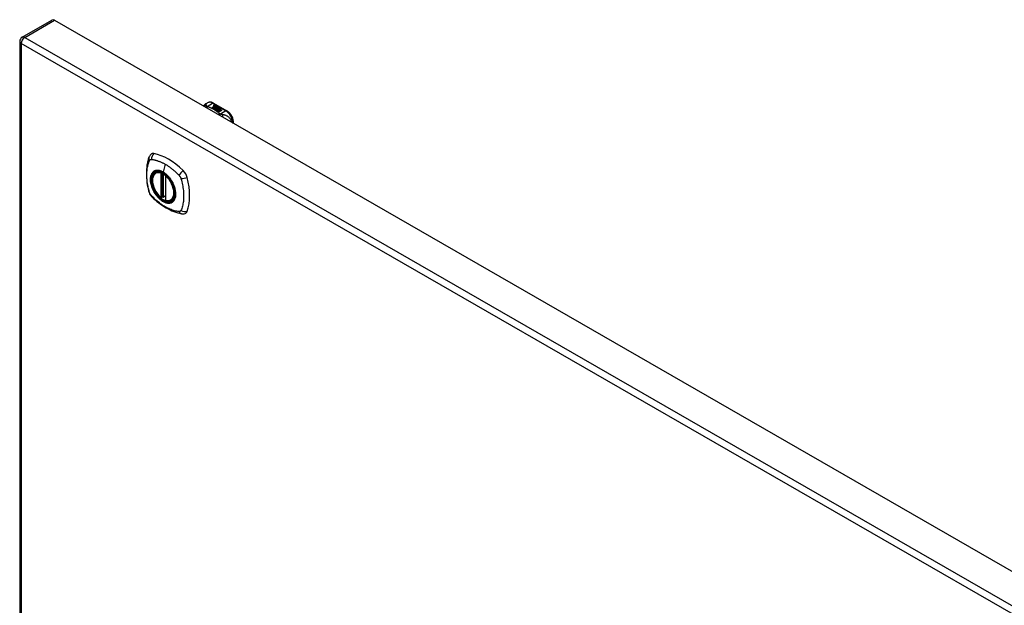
# Model space of a CAD drawing. Header units: inches. Extents: x 435.6 to 512.6, y 168.1 to 236.8.
# Tile 3 of 10: x 435.6 to 455.1, y 225.2 to 236.8. Entities that reach past the tile are written whole.
import ezdxf

# ---------------------------------------------------------------- set-up
doc = ezdxf.new("R2010")
doc.units = ezdxf.units.IN
doc.header["$MEASUREMENT"] = 0
doc.layers.add('Visible Edges(ANSI)', color=7, linetype='Continuous', lineweight=25)
doc.layers.add('Visible Tangent Edges(ANSI)', color=7, linetype='Continuous', lineweight=25)

msp = doc.modelspace()

# ---------------------------------------------------------------- linework, layer by layer
at = {"layer": 'Visible Edges(ANSI)'}
for p, q in [((435.636, 236.448), (436.226, 236.788)), ((436.276, 236.783), (474.18, 214.955)), ((435.586, 236.362), (435.586, 212.064)), ((439.274, 235.123), (439.314, 235.146)), ((439.405, 235.049), (439.443, 235.071)), ((439.419, 235.041), (439.405, 235.049)), ((439.443, 235.069), (439.407, 235.048)), ((439.457, 235.063), (439.419, 235.041)), ((439.421, 235.04), (439.459, 235.062)), ((439.435, 235.032), (439.421, 235.04)), ((439.459, 235.06), (439.423, 235.039)), ((439.432, 235.138), (439.696, 234.986)), ((439.433, 235.09), (439.452, 235.097)), ((439.452, 235.096), (439.433, 235.088)), ((439.478, 235.057), (439.435, 235.032)), ((439.436, 235.083), (439.436, 235.081)), ((439.437, 235.031), (439.484, 235.058)), ((439.469, 235.013), (439.437, 235.031)), ((439.458, 235.094), (439.439, 235.086)), ((439.482, 235.055), (439.439, 235.03)), ((439.443, 235.071), (439.443, 235.069)), ((439.445, 235.08), (439.445, 235.079)), ((439.445, 235.079), (439.445, 235.077)), ((439.452, 235.097), (439.458, 235.094)), ((439.452, 235.097), (439.452, 235.096)), ((439.457, 235.093), (439.452, 235.096)), ((439.452, 235.074), (439.452, 235.072)), ((439.455, 235.068), (439.452, 235.066)), ((439.452, 235.066), (439.457, 235.063)), ((439.452, 235.066), (439.452, 235.065)), ((439.456, 235.062), (439.452, 235.065)), ((439.489, 235.045), (439.452, 235.023)), ((439.452, 235.023), (439.492, 235.026)), ((439.452, 235.023), (439.452, 235.022)), ((439.492, 235.025), (439.453, 235.021)), ((439.474, 235.085), (439.455, 235.077)), ((439.455, 235.066), (439.46, 235.069)), ((439.46, 235.063), (439.455, 235.066)), ((439.456, 235.083), (439.468, 235.088)), ((439.468, 235.087), (439.456, 235.081)), ((439.456, 235.083), (439.456, 235.081)), ((439.46, 235.067), (439.456, 235.065)), ((439.46, 235.069), (439.458, 235.069)), ((439.459, 235.062), (439.47, 235.056)), ((439.459, 235.062), (439.459, 235.06)), ((439.47, 235.054), (439.459, 235.06)), ((439.49, 235.075), (439.46, 235.063)), ((439.46, 235.069), (439.46, 235.067)), ((439.463, 235.062), (439.487, 235.062)), ((439.47, 235.057), (439.463, 235.062)), ((439.487, 235.061), (439.465, 235.06)), ((439.468, 235.088), (439.474, 235.085)), ((439.468, 235.088), (439.468, 235.087)), ((439.473, 235.084), (439.468, 235.087)), ((439.488, 235.016), (439.469, 235.013)), ((439.485, 235.059), (439.47, 235.057)), ((439.47, 235.056), (439.478, 235.057)), ((439.47, 235.056), (439.47, 235.054)), ((439.475, 235.055), (439.47, 235.054)), ((439.472, 235.074), (439.484, 235.079)), ((439.484, 235.077), (439.472, 235.072)), ((439.484, 235.058), (439.479, 235.051)), ((439.479, 235.051), (439.489, 235.045)), ((439.479, 235.051), (439.479, 235.049)), ((439.488, 235.044), (439.479, 235.049)), ((439.481, 235.051), (439.486, 235.058)), ((439.489, 235.046), (439.481, 235.051)), ((439.486, 235.056), (439.482, 235.05)), ((439.484, 235.079), (439.49, 235.075)), ((439.484, 235.079), (439.484, 235.077)), ((439.489, 235.075), (439.484, 235.077)), ((439.484, 235.004), (439.488, 235.016)), ((439.488, 235.014), (439.484, 235.004)), ((439.547, 234.968), (439.484, 235.004)), ((439.486, 235.058), (439.485, 235.059)), ((439.486, 235.058), (439.486, 235.056)), ((439.487, 235.062), (439.493, 235.073)), ((439.493, 235.072), (439.487, 235.061)), ((439.487, 235.062), (439.487, 235.061)), ((439.488, 235.016), (439.488, 235.014)), ((439.495, 235.057), (439.489, 235.046)), ((439.492, 235.026), (439.497, 235.04)), ((439.497, 235.038), (439.492, 235.025)), ((439.492, 235.026), (439.492, 235.025)), ((439.493, 235.073), (439.501, 235.069)), ((439.493, 235.073), (439.493, 235.072)), ((439.5, 235.068), (439.493, 235.072)), ((439.501, 235.069), (439.495, 235.062)), ((439.495, 235.062), (439.497, 235.061)), ((439.495, 235.062), (439.495, 235.06)), ((439.497, 235.059), (439.495, 235.06)), ((439.52, 235.058), (439.495, 235.057)), ((439.497, 235.061), (439.512, 235.063)), ((439.512, 235.061), (439.497, 235.059)), ((439.497, 235.061), (439.497, 235.059)), ((439.497, 235.04), (439.497, 235.038)), ((439.508, 235.019), (439.5, 234.995)), ((439.5, 234.995), (439.515, 235.003)), ((439.5, 234.995), (439.5, 234.994)), ((439.515, 235.002), (439.502, 234.994)), ((439.504, 235.043), (439.504, 235.042)), ((439.508, 235.052), (439.508, 235.051)), ((439.508, 235.052), (439.525, 235.042)), ((439.525, 235.041), (439.508, 235.051)), ((439.531, 235.022), (439.508, 235.019)), ((439.52, 235.04), (439.509, 235.047)), ((439.512, 235.063), (439.52, 235.058)), ((439.512, 235.063), (439.512, 235.061)), ((439.517, 235.058), (439.512, 235.061)), ((439.515, 235.034), (439.512, 235.029)), ((439.512, 235.029), (439.548, 235.033)), ((439.545, 235.031), (439.512, 235.027)), ((439.512, 235.029), (439.512, 235.027)), ((439.515, 235.003), (439.562, 234.976)), ((439.515, 235.003), (439.515, 235.002)), ((439.56, 234.976), (439.515, 235.002)), ((439.517, 235.054), (439.521, 235.056)), ((439.517, 235.004), (439.532, 235.013)), ((439.564, 234.978), (439.517, 235.004)), ((439.521, 235.054), (439.519, 235.053)), ((439.532, 235.011), (439.519, 235.004)), ((439.52, 235.04), (439.52, 235.039)), ((439.521, 235.056), (439.521, 235.054)), ((439.525, 235.042), (439.525, 235.041)), ((439.527, 235.018), (439.531, 235.022)), ((439.548, 235.022), (439.527, 235.018)), ((439.529, 235.046), (439.529, 235.044)), ((439.531, 235.02), (439.529, 235.019)), ((439.531, 235.022), (439.531, 235.02)), ((439.532, 235.013), (439.579, 234.986)), ((439.532, 235.013), (439.532, 235.011)), ((439.577, 234.986), (439.532, 235.011)), ((439.534, 235.014), (439.548, 235.022)), ((439.581, 234.988), (439.534, 235.014)), ((439.548, 235.021), (439.536, 235.014)), ((439.548, 235.033), (439.542, 235.028)), ((439.542, 235.028), (439.585, 235.029)), ((439.542, 235.028), (439.542, 235.027)), ((439.575, 235.027), (439.542, 235.027)), ((439.548, 235.022), (439.548, 235.021)), ((439.585, 235.029), (439.55, 235.023)), ((439.55, 235.023), (439.596, 234.996)), ((439.55, 235.023), (439.55, 235.021)), ((439.595, 234.995), (439.55, 235.021)), ((439.596, 234.996), (439.581, 234.988)), ((439.562, 234.976), (439.547, 234.968)), ((439.579, 234.986), (439.564, 234.978)), ((439.827, 234.738), (439.827, 234.759)), ((438.285, 233.757), (438.296, 233.763)), ((438.48, 233.696), (438.48, 233.217)), ((438.411, 233.273), (438.397, 233.265)), ((438.426, 233.27), (438.424, 233.272)), ((438.48, 233.293), (438.439, 233.269)), ((438.598, 233.214), (438.608, 233.22))]:
    msp.add_line(p, q, dxfattribs=at)
at = {"layer": 'Visible Edges(ANSI)', "flags": 128}
for points in [[(439.232, 235.08), (439.24, 235.093), (439.25, 235.104), (439.261, 235.114), (439.274, 235.123)], [(439.432, 235.138), (439.418, 235.146), (439.403, 235.151), (439.388, 235.156), (439.373, 235.158), (439.358, 235.159), (439.343, 235.157), (439.328, 235.153), (439.314, 235.146)], [(439.827, 234.759), (439.826, 234.775), (439.824, 234.791), (439.821, 234.808), (439.817, 234.824), (439.812, 234.841), (439.805, 234.857), (439.798, 234.873), (439.789, 234.889), (439.78, 234.904), (439.77, 234.918), (439.759, 234.932), (439.748, 234.945), (439.735, 234.957), (439.723, 234.968), (439.71, 234.977), (439.696, 234.986)], [(438.151, 234.066), (438.144, 234.044), (438.137, 234.025), (438.132, 234.006), (438.127, 233.987), (438.123, 233.969), (438.119, 233.949), (438.111, 233.909), (438.106, 233.868), (438.102, 233.827), (438.099, 233.785), (438.099, 233.742), (438.099, 233.698), (438.102, 233.654), (438.106, 233.609), (438.111, 233.564), (438.118, 233.519), (438.126, 233.474), (438.136, 233.428), (438.142, 233.405), (438.144, 233.393), (438.148, 233.379)], [(438.19, 234.122), (438.176, 234.108), (438.166, 234.094), (438.158, 234.08), (438.151, 234.066)], [(438.384, 233.266), (438.37, 233.279), (438.356, 233.292), (438.343, 233.306), (438.33, 233.321), (438.317, 233.337), (438.305, 233.353), (438.294, 233.37), (438.283, 233.387), (438.273, 233.405), (438.264, 233.423), (438.255, 233.442), (438.248, 233.46), (438.241, 233.479), (438.234, 233.498), (438.229, 233.516), (438.225, 233.535), (438.221, 233.553), (438.219, 233.571), (438.217, 233.589), (438.217, 233.606), (438.217, 233.623), (438.218, 233.639), (438.221, 233.655), (438.224, 233.67), (438.228, 233.684), (438.234, 233.697), (438.24, 233.71), (438.247, 233.721), (438.255, 233.732), (438.265, 233.741), (438.275, 233.75), (438.285, 233.757)], [(438.539, 233.675), (438.558, 233.653), (438.575, 233.63), (438.592, 233.605), (438.607, 233.58), (438.621, 233.555), (438.634, 233.528), (438.645, 233.502), (438.655, 233.475)], [(438.148, 233.379), (438.153, 233.366), (438.158, 233.353), (438.164, 233.34), (438.17, 233.328), (438.177, 233.316), (438.186, 233.304), (438.194, 233.293), (438.204, 233.283)], [(438.204, 233.283), (438.214, 233.273), (438.223, 233.264), (438.24, 233.247), (438.275, 233.217), (438.31, 233.187), (438.346, 233.158), (438.382, 233.131), (438.419, 233.105), (438.456, 233.081), (438.493, 233.059), (438.53, 233.038), (438.568, 233.019), (438.606, 233.002), (438.644, 232.987), (438.683, 232.973), (438.721, 232.961), (438.759, 232.952), (438.778, 232.948), (438.788, 232.946), (438.799, 232.944)], [(438.424, 233.272), (438.421, 233.273), (438.418, 233.274), (438.414, 233.274), (438.411, 233.273)], [(438.598, 233.214), (438.586, 233.208), (438.573, 233.204), (438.56, 233.201), (438.546, 233.199), (438.532, 233.199), (438.518, 233.2), (438.503, 233.202), (438.488, 233.206)], [(438.799, 232.944), (438.815, 232.942), (438.831, 232.942), (438.849, 232.944), (438.867, 232.948)]]:
    msp.add_lwpolyline(points, dxfattribs=at)
at = {"layer": 'Visible Edges(ANSI)'}
for centre, radius, start, end in [((435.685, 236.362), 0.099, 119.936, 180), ((438.492, 233.696), 0.0118, 137.2248, 180), ((438.391, 233.275), 0.0118, 229.4263, 299.936), ((438.433, 233.28), 0.0118, 232.2158, 299.936), ((438.492, 233.217), 0.0118, 180, 253.542)]:
    msp.add_arc(centre, radius, start, end, dxfattribs=at)
for centre, major_axis, ratio, start_param, end_param in [((436.276, 236.702), (-0.0494, 0.0858), 0.578093, 5.499721, 6.283185), ((439.433, 235.084), (-0.007, 0), 0.575862, 5.820233, 7.062977), ((439.444, 235.081), (0.0192, 0), 0.575862, 2.164208, 2.67864), ((439.444, 235.079), (-0.0192, 0), 0.575862, 5.305801, 5.820233), ((439.433, 235.082), (-0.007, 0), 0.575862, 5.820233, 6.078955), ((439.439, 235.088), (-0.0164, 0), 0.575862, 0.779792, 1.90155), ((439.444, 235.082), (-0.0082, 0), 0.575862, 5.323118, 5.90879), ((439.44, 235.083), (-0.004, 0), 0.575862, 5.90879, 7.175095), ((439.44, 235.081), (-0.004, 0), 0.575862, 0, 0.89191), ((439.443, 235.085), (0.0084, 0), 0.575862, 4.033503, 4.932446), ((439.443, 235.083), (-0.0084, 0), 0.575862, 0.89191, 1.767313), ((439.448, 235.075), (-0.00676, 0), 0.575862, 5.794367, 7.059467), ((439.459, 235.071), (0.0192, 0), 0.575862, 2.419321, 2.652775), ((439.459, 235.07), (-0.0192, 0), 0.575862, 5.560914, 5.794367), ((439.448, 235.073), (-0.00676, 0), 0.575862, 5.794367, 6.071487), ((439.455, 235.078), (-0.016, 0), 0.575862, 0.776281, 1.787416), ((439.454, 235.077), (0.016, 0), 0.575862, 3.905964, 4.740051), ((439.454, 235.076), (-0.016, 0), 0.575862, 0.764371, 1.402544), ((439.437, 235.098), (0.031, 0), 0.575862, 4.949028, 5.337665), ((439.437, 235.096), (-0.031, 0), 0.575862, 1.80809, 2.196072), ((439.46, 235.073), (-0.0082, 0), 0.575862, 5.323254, 5.908937), ((439.456, 235.074), (-0.004, 0), 0.575862, 5.908937, 7.173827), ((439.456, 235.072), (-0.004, 0), 0.575862, 0, 0.890642), ((439.459, 235.076), (0.0084, 0), 0.575862, 4.032234, 4.932287), ((439.459, 235.074), (-0.0084, 0), 0.575862, 0.890642, 1.484281), ((439.459, 235.074), (-0.0084, 0), 0.575862, 1.514337, 1.790695), ((439.454, 235.089), (0.031, 0), 0.575862, 4.932287, 5.323254), ((439.454, 235.087), (-0.031, 0), 0.575862, 1.790695, 2.181662), ((439.507, 235.044), (-0.0101, 0), 0.575862, 5.913952, 6.982716), ((439.515, 235.042), (-0.0188, 0), 0.575862, 5.081623, 5.913952), ((439.515, 235.04), (-0.0188, 0), 0.575862, 5.081623, 5.913952), ((439.507, 235.042), (-0.0101, 0), 0.575862, 5.913952, 6.142632), ((439.515, 235.047), (0.022, 0), 0.575862, 3.701478, 4.680599), ((439.515, 235.045), (-0.022, 0), 0.575862, 0.559885, 1.507168), ((439.515, 235.047), (-0.0199, 0), 0.575862, 0.617996, 1.556283), ((439.511, 235.043), (-0.00637, 0), 0.575862, 4.999578, 6.390788), ((439.511, 235.042), (-0.00637, 0), 0.575862, 0, 0.107602), ((439.512, 235.043), (-0.0073, 0), 0.575862, 0.107602, 1.123637), ((439.512, 235.042), (-0.0073, 0), 0.575862, 0.107602, 1.123637), ((439.513, 235.045), (0.0112, 0), 0.575862, 4.26523, 5.375571), ((439.513, 235.044), (0.0112, 0), 0.575862, 4.26523, 5.375571), ((439.515, 235.051), (-0.0265, 0), 0.575862, 1.556283, 2.296236), ((439.509, 235.043), (0.0205, 0), 0.575862, 0.343453, 1.17916), ((439.502, 235.035), (0.0405, 0), 0.575862, 0.638101, 1.087938), ((439.502, 235.034), (-0.0405, 0), 0.575862, 3.779694, 4.229531), ((439.522, 235.046), (0.0064, 0), 0.575862, 5.210263, 6.626638), ((439.522, 235.044), (0.0064, 0), 0.575862, 5.210263, 6.283185), ((439.524, 235.045), (0.0132, 0), 0.575862, 5.437829, 6.921287), ((439.524, 235.043), (0.0132, 0), 0.575862, 0.108138, 0.638101), ((438.288, 233.976), (-0.088, 0.154), 0.578093, 5.827357, 6.408431), ((438.539, 232.978), (-0.639, 1.109), 0.578093, 5.172085, 5.827357), ((438.434, 233.481), (0.157, -0.273), 0.578093, 2.362013, 7.062765), ((438.79, 233.687), (0.088, -0.154), 0.578093, 1.114968, 2.030492), ((438.052, 233.822), (-0.639, 1.109), 0.578093, 3.601288, 4.256561), ((438.79, 233.107), (0.088, -0.154), 0.578093, 6.157956, 6.742881)]:
    msp.add_ellipse(centre, major_axis=major_axis, ratio=ratio, start_param=start_param, end_param=end_param, dxfattribs=at)
msp.add_ellipse((438.431, 233.479), major_axis=(-0.16, 0.277), ratio=0.578093, dxfattribs=at)
at = {"layer": 'Visible Tangent Edges(ANSI)'}
for p, q in [((435.685, 236.443), (436.276, 236.783)), ((435.685, 236.443), (473.59, 214.615)), ((473.52, 214.494), (435.615, 236.322)), ((435.615, 236.322), (435.615, 212.024)), ((439.304, 235.074), (439.412, 235.136)), ((439.412, 235.136), (439.676, 234.984)), ((439.426, 235.086), (439.426, 235.084)), ((439.433, 235.09), (439.433, 235.088)), ((439.438, 235.081), (439.438, 235.08)), ((439.442, 235.076), (439.442, 235.075)), ((439.453, 235.072), (439.453, 235.07)), ((439.461, 235.071), (439.461, 235.069)), ((439.472, 235.074), (439.472, 235.072)), ((439.497, 235.046), (439.497, 235.044)), ((439.505, 235.043), (439.505, 235.041)), ((439.509, 235.04), (439.509, 235.038)), ((439.535, 235.049), (439.535, 235.048)), ((439.676, 234.984), (439.569, 234.922)), ((438.474, 233.926), (438.43, 233.77)), ((438.383, 233.749), (438.383, 233.27)), ((438.4, 233.749), (438.407, 233.753)), ((438.4, 233.27), (438.4, 233.749)), ((438.411, 233.751), (438.411, 233.277)), ((438.426, 233.277), (438.426, 233.743)), ((438.442, 233.275), (438.442, 233.734)), ((438.483, 233.212), (438.483, 233.691)), ((438.411, 233.277), (438.4, 233.27)), ((438.48, 233.297), (438.442, 233.275))]:
    msp.add_line(p, q, dxfattribs=at)
at = {"layer": 'Visible Tangent Edges(ANSI)', "flags": 128}
for points in [[(439.289, 235.093), (439.287, 235.093), (439.285, 235.093), (439.283, 235.092), (439.281, 235.092), (439.279, 235.092), (439.277, 235.092), (439.275, 235.091), (439.273, 235.091), (439.271, 235.09), (439.268, 235.09), (439.266, 235.089), (439.264, 235.088), (439.262, 235.087), (439.26, 235.087), (439.258, 235.086), (439.256, 235.085), (439.254, 235.084), (439.252, 235.083), (439.25, 235.081), (439.248, 235.08), (439.247, 235.079), (439.245, 235.078), (439.243, 235.076), (439.241, 235.075)], [(439.304, 235.074), (439.303, 235.074), (439.302, 235.074), (439.301, 235.073), (439.299, 235.073), (439.298, 235.072), (439.297, 235.071), (439.295, 235.071), (439.294, 235.07), (439.293, 235.07), (439.292, 235.069), (439.29, 235.068), (439.289, 235.067), (439.288, 235.067), (439.286, 235.066), (439.285, 235.065), (439.284, 235.064), (439.282, 235.063), (439.281, 235.062), (439.28, 235.061), (439.279, 235.06), (439.277, 235.06), (439.276, 235.058), (439.275, 235.057), (439.273, 235.056)], [(439.289, 235.093), (439.289, 235.095), (439.289, 235.098), (439.289, 235.1), (439.288, 235.102), (439.288, 235.104), (439.288, 235.106), (439.287, 235.108), (439.287, 235.11), (439.286, 235.112), (439.286, 235.114), (439.285, 235.115), (439.285, 235.117), (439.284, 235.118), (439.284, 235.119), (439.283, 235.121), (439.282, 235.122), (439.281, 235.122), (439.28, 235.123), (439.28, 235.124), (439.278, 235.124), (439.277, 235.124), (439.276, 235.124), (439.275, 235.124), (439.274, 235.123)], [(439.304, 235.074), (439.303, 235.075), (439.302, 235.076), (439.301, 235.077), (439.3, 235.078), (439.299, 235.079), (439.298, 235.08), (439.297, 235.081), (439.296, 235.082), (439.295, 235.082), (439.295, 235.083), (439.294, 235.084), (439.293, 235.085), (439.293, 235.086), (439.292, 235.086), (439.292, 235.087), (439.291, 235.088), (439.291, 235.088), (439.291, 235.089), (439.29, 235.09), (439.29, 235.09), (439.29, 235.091), (439.29, 235.092), (439.29, 235.092), (439.289, 235.093)], [(439.315, 235.068), (439.314, 235.067), (439.313, 235.067), (439.312, 235.066), (439.311, 235.065), (439.311, 235.064), (439.31, 235.063), (439.309, 235.063), (439.308, 235.062), (439.307, 235.061), (439.306, 235.06), (439.306, 235.059), (439.305, 235.058), (439.304, 235.057), (439.303, 235.056), (439.302, 235.055), (439.301, 235.054), (439.3, 235.053), (439.3, 235.052), (439.299, 235.05), (439.298, 235.049), (439.297, 235.048), (439.296, 235.047), (439.295, 235.045), (439.295, 235.044)], [(439.315, 235.068), (439.314, 235.068), (439.314, 235.068), (439.313, 235.069), (439.313, 235.069), (439.312, 235.069), (439.312, 235.069), (439.311, 235.069), (439.311, 235.07), (439.31, 235.07), (439.31, 235.07), (439.31, 235.07), (439.309, 235.071), (439.309, 235.071), (439.308, 235.071), (439.308, 235.072), (439.307, 235.072), (439.307, 235.072), (439.307, 235.072), (439.306, 235.073), (439.306, 235.073), (439.305, 235.073), (439.305, 235.074), (439.305, 235.074), (439.304, 235.074)], [(439.558, 234.928), (439.549, 234.935), (439.541, 234.942), (439.533, 234.949), (439.525, 234.955), (439.516, 234.962), (439.507, 234.968), (439.498, 234.975), (439.488, 234.981), (439.479, 234.987), (439.469, 234.993), (439.459, 235), (439.449, 235.005), (439.439, 235.011), (439.428, 235.017), (439.418, 235.023), (439.407, 235.028), (439.396, 235.033), (439.385, 235.039), (439.373, 235.044), (439.362, 235.049), (439.35, 235.054), (439.339, 235.059), (439.327, 235.063), (439.315, 235.068)], [(439.558, 234.928), (439.556, 234.928), (439.555, 234.927), (439.554, 234.927), (439.553, 234.926), (439.552, 234.925), (439.55, 234.925), (439.549, 234.924), (439.548, 234.924), (439.547, 234.923), (439.546, 234.922), (439.544, 234.921), (439.543, 234.921), (439.542, 234.92), (439.541, 234.919), (439.539, 234.918), (439.538, 234.917), (439.537, 234.917), (439.536, 234.916), (439.534, 234.915), (439.533, 234.914), (439.532, 234.913), (439.531, 234.912), (439.529, 234.911), (439.528, 234.91)], [(439.569, 234.922), (439.568, 234.921), (439.567, 234.921), (439.567, 234.92), (439.566, 234.919), (439.565, 234.918), (439.564, 234.917), (439.564, 234.916), (439.563, 234.915), (439.562, 234.915), (439.561, 234.914), (439.56, 234.913), (439.56, 234.912), (439.559, 234.91), (439.558, 234.909), (439.557, 234.908), (439.556, 234.907), (439.556, 234.906), (439.555, 234.905), (439.554, 234.904), (439.553, 234.902), (439.552, 234.901), (439.551, 234.9), (439.551, 234.899), (439.55, 234.897)], [(439.569, 234.922), (439.568, 234.922), (439.568, 234.923), (439.567, 234.923), (439.567, 234.923), (439.566, 234.923), (439.565, 234.923), (439.565, 234.924), (439.564, 234.924), (439.564, 234.924), (439.563, 234.924), (439.563, 234.925), (439.562, 234.925), (439.562, 234.925), (439.562, 234.925), (439.561, 234.926), (439.561, 234.926), (439.56, 234.926), (439.56, 234.926), (439.559, 234.927), (439.559, 234.927), (439.559, 234.927), (439.558, 234.928), (439.558, 234.928), (439.558, 234.928)], [(439.606, 234.911), (439.604, 234.911), (439.603, 234.911), (439.601, 234.911), (439.6, 234.912), (439.599, 234.912), (439.597, 234.912), (439.596, 234.913), (439.595, 234.913), (439.593, 234.913), (439.592, 234.914), (439.59, 234.914), (439.589, 234.915), (439.587, 234.915), (439.585, 234.916), (439.584, 234.916), (439.582, 234.917), (439.58, 234.918), (439.579, 234.918), (439.577, 234.919), (439.575, 234.92), (439.574, 234.92), (439.572, 234.921), (439.57, 234.921), (439.569, 234.922)], [(439.791, 234.758), (439.788, 234.772), (439.784, 234.786), (439.779, 234.799), (439.772, 234.812), (439.765, 234.823), (439.758, 234.833), (439.75, 234.842), (439.742, 234.851), (439.733, 234.859), (439.725, 234.865), (439.716, 234.872), (439.708, 234.877), (439.699, 234.882), (439.69, 234.886), (439.682, 234.89), (439.673, 234.894), (439.665, 234.897), (439.656, 234.9), (439.648, 234.902), (439.64, 234.904), (439.631, 234.906), (439.623, 234.908), (439.614, 234.909), (439.606, 234.911)], [(439.606, 234.911), (439.606, 234.909), (439.606, 234.908), (439.607, 234.906), (439.607, 234.904), (439.607, 234.903), (439.608, 234.901), (439.608, 234.899), (439.608, 234.897), (439.609, 234.895), (439.609, 234.893), (439.609, 234.891), (439.609, 234.889), (439.61, 234.887), (439.61, 234.885), (439.61, 234.883), (439.61, 234.881), (439.61, 234.879), (439.61, 234.876), (439.61, 234.874), (439.61, 234.872), (439.61, 234.87), (439.61, 234.867), (439.61, 234.865), (439.61, 234.862)], [(438.162, 234), (438.162, 234.001), (438.163, 234.002), (438.163, 234.003), (438.164, 234.004), (438.164, 234.004), (438.165, 234.005), (438.165, 234.006), (438.166, 234.007), (438.166, 234.007), (438.167, 234.008), (438.168, 234.009), (438.168, 234.01), (438.169, 234.01), (438.17, 234.011), (438.17, 234.011), (438.171, 234.012), (438.172, 234.013), (438.172, 234.013), (438.173, 234.014), (438.174, 234.014), (438.174, 234.015), (438.175, 234.015), (438.176, 234.016), (438.177, 234.016)], [(438.177, 234.016), (438.178, 234.017), (438.178, 234.017), (438.179, 234.018), (438.18, 234.018), (438.181, 234.018), (438.182, 234.019), (438.182, 234.019), (438.183, 234.019), (438.184, 234.02), (438.185, 234.02), (438.186, 234.02), (438.187, 234.02), (438.188, 234.02), (438.188, 234.021), (438.189, 234.021), (438.19, 234.021), (438.191, 234.021), (438.192, 234.021), (438.193, 234.021), (438.194, 234.021), (438.195, 234.021), (438.196, 234.021), (438.197, 234.021), (438.198, 234.021)], [(438.198, 234.021), (438.211, 234.021), (438.222, 234.019), (438.233, 234.017), (438.244, 234.015), (438.255, 234.013), (438.266, 234.01), (438.277, 234.007), (438.289, 234.004), (438.3, 234.001), (438.311, 233.998), (438.323, 233.994), (438.334, 233.99), (438.346, 233.986), (438.357, 233.982), (438.369, 233.977), (438.381, 233.973), (438.392, 233.968), (438.404, 233.962), (438.415, 233.957), (438.427, 233.951), (438.439, 233.945), (438.45, 233.939), (438.462, 233.933), (438.474, 233.926)], [(438.162, 233.365), (438.152, 233.398), (438.145, 233.428), (438.138, 233.457), (438.132, 233.487), (438.126, 233.516), (438.122, 233.545), (438.118, 233.574), (438.114, 233.603), (438.112, 233.631), (438.11, 233.659), (438.109, 233.687), (438.109, 233.714), (438.109, 233.741), (438.11, 233.767), (438.112, 233.793), (438.114, 233.818), (438.118, 233.843), (438.122, 233.867), (438.126, 233.89), (438.132, 233.913), (438.138, 233.936), (438.145, 233.957), (438.152, 233.978), (438.162, 234)], [(438.474, 233.926), (438.486, 233.919), (438.497, 233.912), (438.509, 233.905), (438.52, 233.898), (438.532, 233.89), (438.544, 233.882), (438.555, 233.874), (438.567, 233.865), (438.578, 233.857), (438.59, 233.848), (438.601, 233.839), (438.612, 233.83), (438.624, 233.821), (438.635, 233.811), (438.646, 233.802), (438.658, 233.792), (438.669, 233.782), (438.68, 233.772), (438.691, 233.762), (438.702, 233.751), (438.713, 233.741), (438.724, 233.73), (438.735, 233.719), (438.748, 233.705)], [(438.235, 233.776), (438.227, 233.768), (438.218, 233.759), (438.211, 233.749), (438.204, 233.738), (438.198, 233.727), (438.192, 233.714), (438.188, 233.701), (438.184, 233.687), (438.181, 233.672), (438.179, 233.657), (438.178, 233.641), (438.178, 233.624), (438.178, 233.607), (438.179, 233.589), (438.181, 233.571), (438.184, 233.553), (438.188, 233.535), (438.193, 233.516), (438.198, 233.497), (438.204, 233.479), (438.211, 233.46), (438.218, 233.441), (438.227, 233.423), (438.235, 233.404)], [(438.655, 233.475), (438.673, 233.406), (438.679, 233.341), (438.675, 233.282), (438.658, 233.232), (438.632, 233.194), (438.596, 233.168), (438.553, 233.158), (438.504, 233.162), (438.451, 233.18), (438.398, 233.212), (438.346, 233.257), (438.297, 233.312), (438.256, 233.374), (438.222, 233.441), (438.198, 233.51), (438.184, 233.578), (438.182, 233.641), (438.191, 233.697), (438.211, 233.742), (438.241, 233.776), (438.28, 233.795), (438.326, 233.8), (438.377, 233.791), (438.43, 233.767)], [(438.269, 233.796), (438.267, 233.795), (438.266, 233.795), (438.264, 233.794), (438.263, 233.793), (438.261, 233.793), (438.26, 233.792), (438.258, 233.791), (438.257, 233.79), (438.256, 233.79), (438.254, 233.789), (438.253, 233.788), (438.251, 233.787), (438.25, 233.787), (438.249, 233.786), (438.247, 233.785), (438.246, 233.784), (438.245, 233.783), (438.243, 233.782), (438.242, 233.781), (438.241, 233.78), (438.239, 233.779), (438.238, 233.778), (438.237, 233.777), (438.235, 233.776)], [(438.43, 233.77), (438.423, 233.775), (438.415, 233.778), (438.408, 233.782), (438.401, 233.785), (438.394, 233.788), (438.386, 233.791), (438.379, 233.794), (438.372, 233.796), (438.365, 233.798), (438.358, 233.8), (438.351, 233.801), (438.344, 233.802), (438.337, 233.803), (438.331, 233.804), (438.324, 233.804), (438.317, 233.804), (438.311, 233.804), (438.305, 233.804), (438.298, 233.803), (438.292, 233.802), (438.286, 233.801), (438.28, 233.8), (438.274, 233.798), (438.269, 233.796)], [(438.591, 233.61), (438.585, 233.619), (438.579, 233.627), (438.573, 233.636), (438.567, 233.644), (438.561, 233.652), (438.555, 233.66), (438.548, 233.668), (438.542, 233.675), (438.535, 233.683), (438.529, 233.69), (438.522, 233.697), (438.515, 233.704), (438.509, 233.711), (438.502, 233.717), (438.495, 233.723), (438.488, 233.729), (438.48, 233.735), (438.473, 233.741), (438.466, 233.747), (438.459, 233.752), (438.452, 233.757), (438.444, 233.762), (438.437, 233.766), (438.43, 233.77)], [(438.43, 233.767), (438.435, 233.764), (438.44, 233.761), (438.444, 233.758), (438.449, 233.755), (438.454, 233.752), (438.458, 233.749), (438.463, 233.745), (438.468, 233.742), (438.472, 233.738), (438.477, 233.735), (438.482, 233.731), (438.486, 233.727), (438.491, 233.723), (438.495, 233.719), (438.5, 233.715), (438.504, 233.711), (438.509, 233.707), (438.513, 233.703), (438.518, 233.698), (438.522, 233.694), (438.526, 233.689), (438.531, 233.685), (438.535, 233.68), (438.539, 233.675)], [(438.748, 233.705), (438.749, 233.703), (438.751, 233.7), (438.753, 233.698), (438.755, 233.696), (438.757, 233.693), (438.759, 233.691), (438.761, 233.688), (438.762, 233.686), (438.764, 233.683), (438.766, 233.681), (438.767, 233.678), (438.769, 233.675), (438.77, 233.673), (438.772, 233.67), (438.773, 233.667), (438.775, 233.664), (438.776, 233.662), (438.777, 233.659), (438.779, 233.656), (438.78, 233.653), (438.781, 233.65), (438.782, 233.648), (438.783, 233.645), (438.784, 233.642)], [(438.784, 233.642), (438.794, 233.609), (438.801, 233.579), (438.808, 233.55), (438.814, 233.52), (438.82, 233.491), (438.825, 233.462), (438.829, 233.433), (438.833, 233.405), (438.836, 233.376), (438.837, 233.348), (438.839, 233.321), (438.839, 233.293), (438.839, 233.267), (438.837, 233.24), (438.835, 233.215), (438.833, 233.189), (438.829, 233.165), (438.825, 233.14), (438.82, 233.117), (438.814, 233.094), (438.808, 233.071), (438.801, 233.05), (438.794, 233.028), (438.784, 233.007)], [(438.624, 233.553), (438.623, 233.555), (438.621, 233.558), (438.62, 233.56), (438.619, 233.563), (438.617, 233.565), (438.616, 233.567), (438.615, 233.57), (438.613, 233.572), (438.612, 233.575), (438.611, 233.577), (438.609, 233.58), (438.608, 233.582), (438.607, 233.584), (438.605, 233.587), (438.604, 233.589), (438.602, 233.592), (438.601, 233.594), (438.599, 233.596), (438.598, 233.599), (438.597, 233.601), (438.595, 233.603), (438.594, 233.606), (438.592, 233.608), (438.591, 233.61)], [(438.624, 233.181), (438.633, 233.189), (438.641, 233.198), (438.649, 233.208), (438.656, 233.219), (438.662, 233.231), (438.667, 233.243), (438.672, 233.256), (438.675, 233.271), (438.678, 233.285), (438.681, 233.301), (438.682, 233.317), (438.682, 233.333), (438.682, 233.35), (438.681, 233.368), (438.678, 233.386), (438.675, 233.404), (438.672, 233.422), (438.667, 233.441), (438.662, 233.46), (438.656, 233.479), (438.649, 233.497), (438.641, 233.516), (438.633, 233.534), (438.624, 233.553)], [(438.198, 233.302), (438.196, 233.304), (438.194, 233.306), (438.192, 233.309), (438.19, 233.311), (438.189, 233.314), (438.187, 233.316), (438.185, 233.319), (438.183, 233.321), (438.182, 233.324), (438.18, 233.326), (438.178, 233.329), (438.177, 233.332), (438.175, 233.334), (438.174, 233.337), (438.172, 233.34), (438.171, 233.342), (438.17, 233.345), (438.168, 233.348), (438.167, 233.351), (438.166, 233.354), (438.165, 233.356), (438.164, 233.359), (438.163, 233.362), (438.162, 233.365)], [(438.748, 232.985), (438.724, 232.988), (438.702, 232.992), (438.68, 232.997), (438.658, 233.003), (438.635, 233.009), (438.613, 233.017), (438.59, 233.026), (438.567, 233.035), (438.544, 233.045), (438.521, 233.056), (438.497, 233.069), (438.474, 233.082), (438.451, 233.095), (438.427, 233.11), (438.404, 233.126), (438.381, 233.142), (438.357, 233.159), (438.334, 233.177), (438.311, 233.196), (438.289, 233.215), (438.266, 233.235), (438.244, 233.256), (438.222, 233.277), (438.198, 233.302)], [(438.235, 233.404), (438.237, 233.402), (438.238, 233.399), (438.239, 233.397), (438.241, 233.394), (438.242, 233.392), (438.243, 233.39), (438.245, 233.387), (438.246, 233.385), (438.247, 233.382), (438.249, 233.38), (438.25, 233.377), (438.251, 233.375), (438.253, 233.373), (438.254, 233.37), (438.256, 233.368), (438.257, 233.365), (438.258, 233.363), (438.26, 233.361), (438.261, 233.358), (438.263, 233.356), (438.264, 233.354), (438.266, 233.351), (438.267, 233.349), (438.269, 233.347)], [(438.269, 233.347), (438.28, 233.33), (438.292, 233.313), (438.305, 233.297), (438.317, 233.282), (438.331, 233.267), (438.344, 233.253), (438.358, 233.24), (438.372, 233.228), (438.386, 233.216), (438.401, 233.206), (438.415, 233.196), (438.43, 233.187), (438.445, 233.179), (438.459, 233.172), (438.473, 233.166), (438.488, 233.161), (438.502, 233.158), (438.516, 233.155), (438.529, 233.153), (438.542, 233.153), (438.555, 233.153), (438.567, 233.155), (438.579, 233.158), (438.591, 233.161)], [(438.411, 233.277), (438.411, 233.277), (438.411, 233.277), (438.411, 233.277), (438.411, 233.276), (438.411, 233.276), (438.411, 233.276), (438.411, 233.276), (438.411, 233.276), (438.411, 233.276), (438.411, 233.276), (438.411, 233.276), (438.411, 233.276), (438.411, 233.276), (438.411, 233.276), (438.411, 233.276), (438.411, 233.276), (438.411, 233.276), (438.411, 233.275), (438.411, 233.275), (438.411, 233.275), (438.411, 233.275), (438.411, 233.275), (438.411, 233.275), (438.411, 233.275)], [(438.411, 233.275), (438.411, 233.275), (438.411, 233.275), (438.411, 233.275), (438.411, 233.274), (438.411, 233.274), (438.411, 233.274), (438.411, 233.274), (438.411, 233.274), (438.411, 233.274), (438.411, 233.273), (438.411, 233.273), (438.411, 233.273), (438.411, 233.273), (438.411, 233.273), (438.411, 233.273), (438.411, 233.273), (438.411, 233.273), (438.411, 233.273), (438.411, 233.273), (438.411, 233.273), (438.411, 233.273), (438.411, 233.273), (438.411, 233.273), (438.411, 233.273)], [(438.411, 233.273), (438.411, 233.273), (438.411, 233.273), (438.411, 233.273), (438.411, 233.273), (438.411, 233.273), (438.411, 233.273), (438.411, 233.273), (438.411, 233.273), (438.411, 233.273), (438.411, 233.273), (438.411, 233.273), (438.411, 233.273), (438.411, 233.273), (438.411, 233.273), (438.411, 233.273), (438.411, 233.273), (438.411, 233.273), (438.411, 233.273), (438.411, 233.273), (438.411, 233.273), (438.411, 233.273), (438.411, 233.273), (438.411, 233.273), (438.411, 233.273)], [(438.424, 233.272), (438.424, 233.272), (438.424, 233.272), (438.424, 233.272), (438.424, 233.272), (438.424, 233.272), (438.424, 233.272), (438.424, 233.272), (438.424, 233.272), (438.424, 233.271), (438.424, 233.271), (438.425, 233.271), (438.425, 233.271), (438.425, 233.271), (438.425, 233.271), (438.425, 233.271), (438.425, 233.271), (438.425, 233.271), (438.425, 233.271), (438.425, 233.271), (438.425, 233.271), (438.425, 233.271), (438.425, 233.271), (438.425, 233.271), (438.425, 233.271)], [(438.425, 233.271), (438.425, 233.271), (438.425, 233.271), (438.425, 233.271), (438.425, 233.271), (438.425, 233.271), (438.425, 233.272), (438.425, 233.272), (438.425, 233.272), (438.425, 233.272), (438.426, 233.272), (438.426, 233.272), (438.426, 233.272), (438.426, 233.272), (438.426, 233.272), (438.426, 233.273), (438.426, 233.273), (438.426, 233.273), (438.426, 233.273), (438.426, 233.273), (438.426, 233.273), (438.426, 233.274), (438.426, 233.274), (438.426, 233.274), (438.426, 233.274)], [(438.426, 233.274), (438.426, 233.274), (438.426, 233.274), (438.426, 233.275), (438.426, 233.275), (438.426, 233.275), (438.426, 233.275), (438.426, 233.275), (438.426, 233.275), (438.426, 233.275), (438.426, 233.275), (438.426, 233.276), (438.426, 233.276), (438.426, 233.276), (438.426, 233.276), (438.426, 233.276), (438.426, 233.276), (438.426, 233.276), (438.426, 233.277), (438.426, 233.277), (438.426, 233.277), (438.426, 233.277), (438.426, 233.277), (438.426, 233.277), (438.426, 233.277)], [(438.591, 233.161), (438.592, 233.162), (438.594, 233.163), (438.595, 233.163), (438.597, 233.164), (438.598, 233.165), (438.599, 233.165), (438.601, 233.166), (438.602, 233.167), (438.604, 233.167), (438.605, 233.168), (438.607, 233.169), (438.608, 233.17), (438.609, 233.171), (438.611, 233.171), (438.612, 233.172), (438.613, 233.173), (438.615, 233.174), (438.616, 233.175), (438.617, 233.176), (438.619, 233.177), (438.62, 233.178), (438.621, 233.179), (438.623, 233.18), (438.624, 233.181)], [(438.784, 233.007), (438.783, 233.005), (438.782, 233.003), (438.781, 233.002), (438.78, 233), (438.779, 232.999), (438.777, 232.997), (438.776, 232.996), (438.775, 232.995), (438.773, 232.994), (438.772, 232.993), (438.771, 232.992), (438.769, 232.991), (438.767, 232.99), (438.766, 232.989), (438.764, 232.988), (438.762, 232.988), (438.761, 232.987), (438.759, 232.987), (438.757, 232.986), (438.755, 232.986), (438.753, 232.986), (438.751, 232.986), (438.749, 232.985), (438.748, 232.985)]]:
    msp.add_lwpolyline(points, dxfattribs=at)
at = {"layer": 'Visible Tangent Edges(ANSI)'}
for centre, major_axis, ratio, start_param, end_param in [((435.685, 236.362), (-0.099, 0), 0.575862, 0, 0.785398), ((435.685, 236.362), (-0.0494, -0.0858), 0.578093, 3.925057, 5.495853), ((435.685, 236.362), (-0.0494, 0.0858), 0.578093, 5.499721, 6.283185), ((439.412, 234.975), (-0.098, 0.171), 0.578093, 5.499721, 6.283185), ((439.412, 235.104), (0.0196, 0.0341), 0.578093, 0, 0.783464), ((439.676, 234.952), (0.0196, 0.0341), 0.578093, 0, 0.783464), ((439.676, 234.823), (0.098, -0.171), 0.578093, 0.795218, 2.358128), ((439.788, 234.759), (0.0394, 0), 0.575862, 5.537379, 6.283185), ((438.262, 234.024), (-0.11, 0.042), 0.703309, 0, 0.764267), ((438.289, 234.039), (0.026, 0.115), 0.753973, 0.758368, 1.895638), ((438.433, 233.481), (-0.173, 0.3), 0.578093, 5.049679, 10.658285), ((438.433, 233.481), (-0.15, 0.261), 0.578093, 5.737686, 8.403348), ((438.442, 233.485), (-0.156, 0.271), 0.578093, 6.165882, 6.283185), ((438.391, 233.754), (-0.0033, -0.0113), 0.697548, 4.260322, 5.344494), ((438.391, 233.754), (-0.0118, 0), 0.575862, 0.785398, 2.356194), ((438.391, 233.754), (0.0059, -0.0102), 0.578093, 0.787332, 1.523057), ((438.433, 233.771), (-0.00246, -0.00426), 0.578093, 5.124962, 6.139355), ((438.492, 233.696), (-0.0118, 0), 0.575862, 0, 0.785398), ((438.492, 233.696), (0.00768, 0.00897), 0.426057, 1.534849, 2.448406), ((438.433, 233.481), (0.15, -0.261), 0.578093, 5.737686, 8.403348), ((438.818, 233.734), (0.0787, 0.0881), 0.342407, 1.057534, 2.194805), ((438.845, 233.688), (0.116, 0.024), 0.339589, 4.087332, 5.224602), ((438.262, 233.412), (-0.114, -0.032), 0.388839, 0, 0.392668), ((438.289, 233.365), (-0.0848, -0.0822), 0.391657, 5.889683, 6.283185), ((438.391, 233.275), (-0.00768, -0.00897), 0.426057, 5.589999, 6.283185), ((438.391, 233.275), (0.0118, 0), 0.575862, 3.926991, 5.497787), ((438.391, 233.275), (0.0059, -0.0102), 0.578093, 0, 0.787332), ((438.419, 233.272), (-0.0118, 0), 0.575862, 4.088863, 5.497787), ((438.419, 233.269), (-0.0116, 0.0022), 0.652556, 4.188914, 5.615495), ((438.417, 233.263), (-0.00924, 0.00735), 0.983585, 4.628275, 5.94423), ((438.433, 233.28), (-0.00724, -0.00933), 0.471826, 6.077811, 6.283185), ((438.433, 233.28), (0.0118, 0), 0.575862, 4.073452, 5.497787), ((438.433, 233.28), (0.0059, -0.0102), 0.578093, 0, 0.787332), ((438.492, 233.217), (-0.0118, 0), 0.575862, 0, 0.785398), ((438.492, 233.217), (-0.0033, -0.0113), 0.697548, 5.344494, 6.283185), ((438.442, 233.485), (0.156, -0.271), 0.578093, 0, 0.117303), ((438.818, 233.06), (-0.019, -0.117), 0.704723, 5.515471, 6.283185), ((438.845, 233.076), (0.113, -0.034), 0.752559, 4.384035, 5.521305)]:
    msp.add_ellipse(centre, major_axis=major_axis, ratio=ratio, start_param=start_param, end_param=end_param, dxfattribs=at)
for centre, major_axis in [((438.434, 233.481), (0.171, -0.297)), ((438.431, 233.479), (-0.162, 0.282)), ((438.431, 233.479), (0.162, -0.281))]:
    msp.add_ellipse(centre, major_axis=major_axis, ratio=0.578093, dxfattribs=at)

doc.saveas('drawing.dxf')
